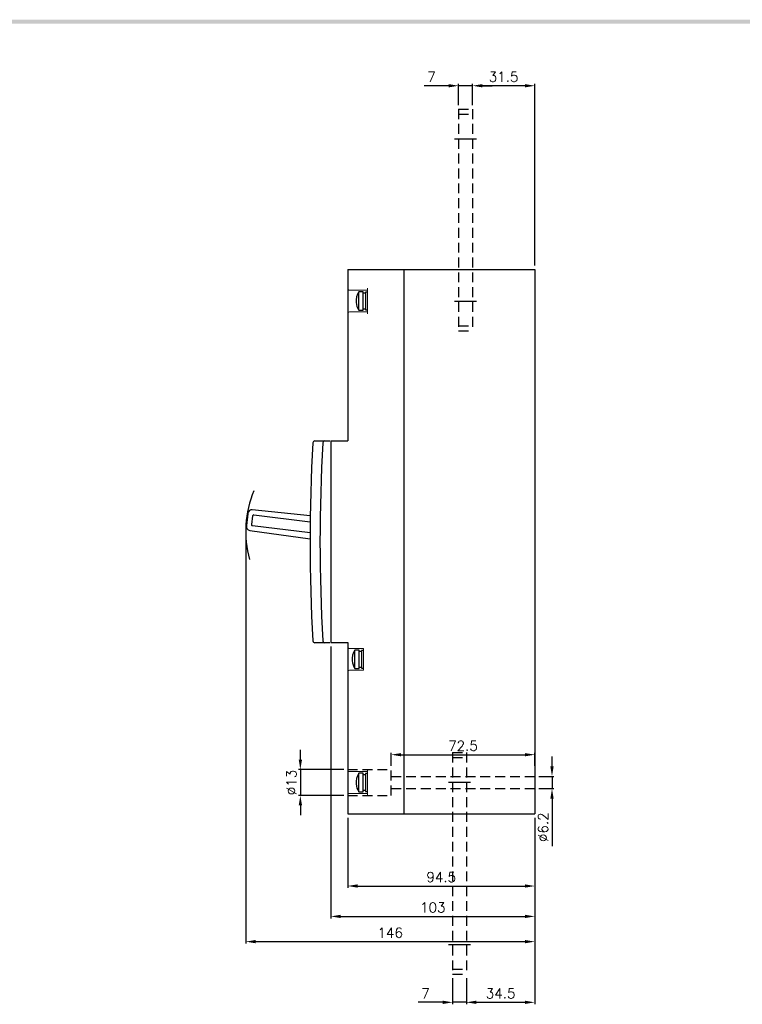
# Model space of a CAD drawing. Extents: x 3310 to 4964, y -496 to 659.
# Tile 6 of 7: x 3775 to 4140, y 162 to 659. Entities that reach past the tile are written whole.
import ezdxf

# ---------------------------------------------------------------- set-up
doc = ezdxf.new("R2010")
doc.units = 0
doc.header["$LTSCALE"] = 20
doc.header["$MEASUREMENT"] = 0
doc.linetypes.add('CENTER', pattern=[2, 1.25, -0.25, 0.25, -0.25])
doc.linetypes.add('HIDDEN', pattern=[0.375, 0.25, -0.125])
doc.layers.get('0').update_dxf_attribs({"linetype": 'CONTINUOUS'})
for name, color, linetype in [('DEVICE', 7, 'CONTINUOUS'), ('di', 3, 'CONTINUOUS'), ('DIM', 3, 'CONTINUOUS'), ('dwg', 7, 'CONTINUOUS'), ('HIDE', 2, 'HIDDEN'), ('TOP', 7, 'CONTINUOUS')]:
    doc.layers.add(name, color=color, linetype=linetype)
doc.styles.add('KIM', font='ROMANS.shx', dxfattribs={"height": 5, "bigfont": 'GSG1.shx'})
doc.dimstyles.new('STANDARD$0', dxfattribs={"dimtxt": 5, "dimasz": 5, "dimexe": 1, "dimexo": 2, "dimgap": 2, "dimtad": 1, "dimdec": 4, "dimzin": 12, "dimdsep": 46, "dimtxsty": 'KIM', "dimcen": -1, "dimdle": 0.1, "dimadec": 0, "dimazin": 0, "dimtfac": 1, "dimtdec": 4, "dimtmove": 0, "dimatfit": 3, "dimfxl": 0, "dimtolj": 1, "dimtzin": 0, "dimarcsym": 0})

# ---------------------------------------------------------------- blocks, each defined once
blk = doc.blocks.new('*D45')
at = {"layer": 'di', "color": 0, "lineweight": -2}
for p, q in [((3940.59, 255.93), (3940.59, 220.42)), ((4035.09, 255.93), (4035.09, 220.42)), ((3945.59, 221.42), (4030.09, 221.42))]:
    blk.add_line(p, q, dxfattribs=at)
at = {"layer": 'di', "color": 0}
for points in [[(3945.59, 222.26), (3945.59, 220.59), (3940.59, 221.42)], [(4030.09, 222.26), (4030.09, 220.59), (4035.09, 221.42)]]:
    blk.add_solid(points, dxfattribs=at)
at = {"layer": 'di', "color": 0, "insert": (3987.84, 225.92), "char_height": 5, "attachment_point": 5, "style": 'KIM'}
blk.add_mtext('\\A1;94.5', dxfattribs=at)
blk = doc.blocks.new('*D46')
at = {"layer": 'di', "color": 0, "lineweight": -2}
for p, q in [((3932.09, 342.43), (3932.09, 205.06)), ((4035.09, 255.93), (4035.09, 205.06)), ((3937.09, 206.06), (4030.09, 206.06))]:
    blk.add_line(p, q, dxfattribs=at)
at = {"layer": 'di', "color": 0}
for points in [[(3937.09, 206.89), (3937.09, 205.22), (3932.09, 206.06)], [(4030.09, 206.89), (4030.09, 205.22), (4035.09, 206.06)]]:
    blk.add_solid(points, dxfattribs=at)
at = {"layer": 'di', "color": 0, "insert": (3983.59, 210.56), "char_height": 5, "attachment_point": 5, "style": 'KIM'}
blk.add_mtext('\\A1;103', dxfattribs=at)
blk = doc.blocks.new('*D47')
at = {"layer": 'di', "color": 0, "lineweight": -2}
for p, q in [((3889.09, 398.57), (3889.09, 192.31)), ((4035.09, 255.93), (4035.09, 192.31)), ((3894.09, 193.31), (4030.09, 193.31))]:
    blk.add_line(p, q, dxfattribs=at)
at = {"layer": 'di', "color": 0}
for points in [[(3894.09, 194.15), (3894.09, 192.48), (3889.09, 193.31)], [(4030.09, 194.15), (4030.09, 192.48), (4035.09, 193.31)]]:
    blk.add_solid(points, dxfattribs=at)
at = {"layer": 'di', "color": 0, "insert": (3962.09, 197.81), "char_height": 5, "attachment_point": 5, "style": 'KIM'}
blk.add_mtext('\\A1;146', dxfattribs=at)
blk = doc.blocks.new('*D48')
at = {"layer": 'di', "color": 0, "lineweight": -2}
for p, q in [((3962.59, 282.23), (3962.59, 288.78)), ((4035.09, 282.23), (4035.09, 288.78)), ((3967.59, 287.78), (4030.09, 287.78))]:
    blk.add_line(p, q, dxfattribs=at)
at = {"layer": 'di', "color": 0}
for points in [[(3967.59, 288.61), (3967.59, 286.95), (3962.59, 287.78)], [(4030.09, 288.61), (4030.09, 286.95), (4035.09, 287.78)]]:
    blk.add_solid(points, dxfattribs=at)
at = {"layer": 'di', "color": 0, "insert": (3998.84, 292.28), "char_height": 5, "attachment_point": 5, "style": 'KIM'}
blk.add_mtext('\\A1;72.5', dxfattribs=at)
blk = doc.blocks.new('*D49')
at = {"layer": 'di', "color": 0, "lineweight": -2}
for p, q in [((4043.8, 281.83), (4043.8, 286.83)), ((4037.09, 276.83), (4044.8, 276.83)), ((4043.8, 276.83), (4043.8, 270.63)), ((4037.09, 270.63), (4044.8, 270.63)), ((4043.8, 265.63), (4043.8, 241.63))]:
    blk.add_line(p, q, dxfattribs=at)
at = {"layer": 'di', "color": 0}
for points in [[(4042.97, 281.83), (4044.63, 281.83), (4043.8, 276.83)], [(4042.97, 265.63), (4044.63, 265.63), (4043.8, 270.63)]]:
    blk.add_solid(points, dxfattribs=at)
at = {"layer": 'di', "color": 0, "insert": (4039.3, 251.13), "char_height": 5, "attachment_point": 5, "rotation": 90, "style": 'KIM'}
blk.add_mtext('\\A1;%%C6.2', dxfattribs=at)
blk = doc.blocks.new('*D50')
at = {"layer": 'di', "color": 0, "lineweight": -2}
for p, q in [((3916.69, 285.23), (3916.69, 290.23)), ((3938.59, 280.23), (3915.69, 280.23)), ((3916.69, 280.23), (3916.69, 267.23)), ((3938.59, 267.23), (3915.69, 267.23)), ((3916.69, 262.23), (3916.69, 257.23))]:
    blk.add_line(p, q, dxfattribs=at)
at = {"layer": 'di', "color": 0}
for points in [[(3915.86, 285.23), (3917.53, 285.23), (3916.69, 280.23)], [(3915.86, 262.23), (3917.53, 262.23), (3916.69, 267.23)]]:
    blk.add_solid(points, dxfattribs=at)
at = {"layer": 'di', "color": 0, "insert": (3912.19, 273.73), "char_height": 5, "attachment_point": 5, "rotation": 90, "style": 'KIM'}
blk.add_mtext('\\A1;%%C13', dxfattribs=at)
blk = doc.blocks.new('fghdfghdfghdf')
at = {"color": 1, "linetype": 'CENTER'}
for p, q in [((3830.8, 466.67), (3841.8, 466.67)), ((3830.8, 384.67), (3841.8, 384.67))]:
    blk.add_line(p, q, dxfattribs=at)
at = {"layer": 'di', "color": 2, "linetype": 'HIDDEN'}
for p, q in [((3832.8, 481.67), (3839.8, 481.67)), ((3832.8, 481.67), (3832.8, 369.67)), ((3832.8, 479.17), (3839.8, 479.17)), ((3839.8, 481.67), (3839.8, 369.67)), ((3832.8, 372.17), (3839.8, 372.17)), ((3832.8, 369.67), (3839.8, 369.67))]:
    blk.add_line(p, q, dxfattribs=at)
blk = doc.blocks.new('*D86')
at = {"color": 0, "lineweight": -2}
for p, q in [((4003.59, 616.03), (4003.59, 626.85)), ((4030.09, 625.85), (4008.59, 625.85)), ((4035.09, 534.93), (4035.09, 626.85))]:
    blk.add_line(p, q, dxfattribs=at)
at = {"color": 0}
for points in [[(4008.59, 626.68), (4008.59, 625.01), (4003.59, 625.85)], [(4030.09, 626.68), (4030.09, 625.01), (4035.09, 625.85)]]:
    blk.add_solid(points, dxfattribs=at)
at = {"color": 0, "insert": (4019.34, 630.35), "char_height": 5, "attachment_point": 5, "style": 'KIM'}
blk.add_mtext('\\A1;31.5', dxfattribs=at)
blk = doc.blocks.new('*D87')
at = {"color": 0, "lineweight": -2}
for p, q in [((3991.59, 625.85), (3979.26, 625.85)), ((3996.59, 616.03), (3996.59, 626.85)), ((4003.59, 625.85), (3996.59, 625.85)), ((4003.59, 616.03), (4003.59, 626.85)), ((4008.59, 625.85), (4013.59, 625.85))]:
    blk.add_line(p, q, dxfattribs=at)
at = {"color": 0}
for points in [[(3991.59, 626.68), (3991.59, 625.01), (3996.59, 625.85)], [(4008.59, 626.68), (4008.59, 625.01), (4003.59, 625.85)]]:
    blk.add_solid(points, dxfattribs=at)
at = {"color": 0, "insert": (3982.92, 630.35), "char_height": 5, "attachment_point": 5, "style": 'KIM'}
blk.add_mtext('\\A1;7', dxfattribs=at)
blk = doc.blocks.new('*D88')
at = {"color": 0, "lineweight": -2}
for p, q in [((4035.09, 255.93), (4035.09, 161.64)), ((4000.59, 174.83), (4000.59, 161.64)), ((4005.59, 162.64), (4030.09, 162.64))]:
    blk.add_line(p, q, dxfattribs=at)
at = {"color": 0}
for points in [[(4005.59, 163.47), (4005.59, 161.81), (4000.59, 162.64)], [(4030.09, 163.47), (4030.09, 161.81), (4035.09, 162.64)]]:
    blk.add_solid(points, dxfattribs=at)
at = {"color": 0, "insert": (4017.84, 167.14), "char_height": 5, "attachment_point": 5, "style": 'KIM'}
blk.add_mtext('\\A1;34.5', dxfattribs=at)
blk = doc.blocks.new('*D89')
at = {"color": 0, "lineweight": -2}
for p, q in [((3993.59, 174.83), (3993.59, 161.64)), ((4000.59, 174.83), (4000.59, 161.64)), ((3988.59, 162.64), (3976.26, 162.64)), ((4000.59, 162.64), (3993.59, 162.64)), ((4005.59, 162.64), (4010.59, 162.64))]:
    blk.add_line(p, q, dxfattribs=at)
at = {"color": 0}
for points in [[(3988.59, 163.47), (3988.59, 161.81), (3993.59, 162.64)], [(4005.59, 163.47), (4005.59, 161.81), (4000.59, 162.64)]]:
    blk.add_solid(points, dxfattribs=at)
at = {"color": 0, "insert": (3979.92, 167.14), "char_height": 5, "attachment_point": 5, "style": 'KIM'}
blk.add_mtext('\\A1;7', dxfattribs=at)

msp = doc.modelspace()

# ---------------------------------------------------------------- linework, layer by layer
msp.add_line((4035.09019, 532.93298), (4035.09019, 257.93298))
at = {"color": 7, "linetype": 'Continuous', "lineweight": 15}
for p, q in [((3941.5902, 522.53299), (3950.5902, 522.53299)), ((3950.5902, 523.53297), (3950.5902, 510.53298)), ((3950.5902, 511.53298), (3941.5902, 511.53298)), ((3948.5902, 341.43297), (3941.59019, 341.43297)), ((3948.5902, 341.43297), (3948.5902, 330.43298)), ((3948.5902, 330.43298), (3941.59019, 330.43298)), ((3941.5902, 279.23298), (3950.5902, 279.23298)), ((3950.5902, 280.23298), (3950.5902, 267.23298)), ((3950.5902, 268.23298), (3941.5902, 268.23298))]:
    msp.add_line(p, q, dxfattribs=at)
at = {"linetype": 'Continuous', "lineweight": 25}
for p, q in [((3890.23145, 409.84415), (3889.46555, 403.60639)), ((3889.66406, 403.58202), (3890.39527, 409.53729)), ((3890.23145, 409.84415), (3890.19677, 409.56167)), ((3890.19677, 409.56167), (3890.39527, 409.53729)), ((3892.58673, 408.51258), (3892.03832, 404.04613)), ((3921.69034, 408.51361), (3892.4256, 411.58946)), ((3893.14394, 408.94792), (3921.64918, 405.44792)), ((3889.46555, 403.60639), (3889.43086, 403.32391)), ((3889.66406, 403.58202), (3889.46555, 403.60639)), ((3921.6023, 399.91237), (3892.47365, 403.48892)), ((3891.13761, 401.09963), (3921.59149, 396.81962))]:
    msp.add_line(p, q, dxfattribs=at)
at = {"color": 7, "linetype": 'Continuous', "lineweight": 15}
for centre, start, end in [((3941.59019, 523.53298), 180, 270), ((3941.59019, 510.53298), 90, 180), ((3941.59019, 342.43298), 180, 270), ((3941.59019, 329.43298), 90, 180), ((3941.59019, 280.23298), 180, 270), ((3941.59019, 267.23298), 90, 180)]:
    msp.add_arc(centre, 1, start, end, dxfattribs=at)
at = {"linetype": 'Continuous', "lineweight": 25}
for centre, radius, start, end in [((3892.21654, 409.60041), 2, 84, 173), ((3893.083, 408.45165), 0.5, 83, 173), ((3891.41596, 403.08017), 2, 173, 262), ((3892.53459, 403.98519), 0.5, 173, 263)]:
    msp.add_arc(centre, radius, start, end, dxfattribs=at)
at = {"layer": 'DEVICE', "color": 7}
for p, q in [((3940.59019, 532.93298), (4035.09019, 532.93298)), ((3940.59019, 532.93298), (3940.59019, 446.43298)), ((3968.99019, 532.93298), (3968.99019, 257.93298)), ((4035.09019, 532.93298), (4035.09019, 257.93298)), ((3932.09019, 446.43298), (3932.09019, 344.43298)), ((3932.09019, 446.43298), (3940.59019, 446.43298)), ((3932.09019, 344.43298), (3940.59019, 344.43298)), ((3940.59019, 344.43298), (3940.59019, 257.93298)), ((3940.59019, 257.93298), (4035.09019, 257.93298))]:
    msp.add_line(p, q, dxfattribs=at)
at = {"layer": 'DIM'}
msp.add_arc((3943.27782, 400.56728), 54.18763, 157.6445593, 195.1375747, dxfattribs=at)
at = {"layer": 'dwg'}
msp.add_trace([(3325.08235, 659.22988), (3327.08235, 657.22988), (4957.08235, 659.22988), (4955.08235, 657.22988)], dxfattribs=at)
at = {"layer": 'HIDE'}
for p, q in [((3940.59019, 280.23306), (3962.59004, 280.23306)), ((3962.59004, 267.23306), (3962.59004, 280.23306)), ((3962.59004, 276.83306), (4035.09019, 276.83306)), ((3962.59004, 270.63306), (4035.09019, 270.63306)), ((3940.59019, 267.23306), (3962.59004, 267.23306))]:
    msp.add_line(p, q, dxfattribs=at)
at = {"layer": 'TOP', "color": 7, "linetype": 'Continuous'}
for p, q in [((3948.39004, 521.69294), (3946.27733, 521.69294)), ((3946.27733, 521.5912), (3946.27733, 521.69294)), ((3946.27733, 521.29015), (3946.27733, 521.5912)), ((3946.27733, 520.80297), (3946.27733, 521.29015)), ((3946.27733, 520.15112), (3946.27733, 520.80297)), ((3946.27733, 519.36299), (3946.27733, 520.15112)), ((3946.27733, 518.47308), (3946.27733, 519.36299)), ((3946.27733, 517.52003), (3946.27733, 518.47308)), ((3946.27733, 515.59307), (3946.27733, 517.52003)), ((3948.39004, 521.5912), (3948.39004, 521.69294)), ((3948.39004, 521.29015), (3948.39004, 521.5912)), ((3948.39004, 520.80297), (3948.39004, 521.29015)), ((3949.58997, 520.958), (3948.39004, 520.958)), ((3948.39004, 520.15112), (3948.39004, 520.80297)), ((3948.39004, 519.36299), (3948.39004, 520.15112)), ((3948.39004, 518.47308), (3948.39004, 519.36299)), ((3948.39004, 517.52003), (3948.39004, 518.47308)), ((3948.39004, 515.59307), (3948.39004, 517.52003)), ((3949.58997, 521.53297), (3949.58997, 521.42023)), ((3950.5902, 521.53297), (3949.58997, 521.53297)), ((3949.58997, 521.42023), (3949.58997, 521.08731)), ((3949.58997, 521.08731), (3949.58997, 520.5512)), ((3949.58997, 520.5512), (3949.58997, 519.83864)), ((3949.58997, 519.83864), (3949.58997, 518.98545)), ((3949.58997, 518.98545), (3949.58997, 518.0343)), ((3949.58997, 518.0343), (3949.58997, 516.03161)), ((3946.27733, 514.70291), (3946.27733, 515.59307)), ((3946.27733, 513.91483), (3946.27733, 514.70291)), ((3946.27733, 513.26298), (3946.27733, 513.91483)), ((3946.27733, 512.7758), (3946.27733, 513.26298)), ((3946.27733, 512.47485), (3946.27733, 512.7758)), ((3948.39004, 514.70291), (3948.39004, 515.59307)), ((3948.39004, 513.91483), (3948.39004, 514.70291)), ((3948.39004, 513.26298), (3948.39004, 513.91483)), ((3948.39004, 512.7758), (3948.39004, 513.26298)), ((3948.39004, 513.108), (3949.58997, 513.108)), ((3948.39004, 512.47485), (3948.39004, 512.7758)), ((3949.58997, 516.03161), (3949.58997, 515.0805)), ((3949.58997, 515.0805), (3949.58997, 514.22726)), ((3949.58997, 514.22726), (3949.58997, 513.51466)), ((3949.58997, 513.51466), (3949.58997, 512.97869)), ((3949.58997, 512.97869), (3949.58997, 512.64582)), ((3949.58997, 512.64582), (3949.58997, 512.53298)), ((3949.58997, 512.53298), (3950.5902, 512.53298)), ((3946.27733, 512.37301), (3946.27733, 512.47485)), ((3946.27733, 512.37301), (3948.39004, 512.37301)), ((3948.39004, 512.37301), (3948.39004, 512.47485)), ((3924.03348, 446.33173), (3929.03371, 446.33173)), ((3926.03346, 446.33173), (3929.03347, 446.33173)), ((3929.03347, 446.33173), (3931.59, 446.33173)), ((3921.68198, 407.99898), (3921.68267, 407.99888)), ((3929.03371, 344.33171), (3924.03348, 344.33171)), ((3929.03347, 344.33171), (3926.03346, 344.33171)), ((3931.59, 344.33171), (3929.03347, 344.33171)), ((3946.39004, 340.59294), (3944.27733, 340.59294)), ((3944.27733, 340.4912), (3944.27733, 340.59294)), ((3944.27733, 340.19016), (3944.27733, 340.4912)), ((3944.27733, 339.70298), (3944.27733, 340.19016)), ((3944.27733, 339.05113), (3944.27733, 339.70298)), ((3944.27733, 338.263), (3944.27733, 339.05113)), ((3946.39004, 340.4912), (3946.39004, 340.59294)), ((3946.39004, 340.19016), (3946.39004, 340.4912)), ((3946.39004, 339.70298), (3946.39004, 340.19016)), ((3947.58997, 339.85801), (3946.39004, 339.85801)), ((3946.39004, 339.05113), (3946.39004, 339.70298)), ((3946.39004, 338.263), (3946.39004, 339.05113)), ((3947.58997, 340.43297), (3947.58997, 340.32023)), ((3948.5902, 340.43297), (3947.58997, 340.43297)), ((3947.58997, 340.32023), (3947.58997, 339.98731)), ((3947.58997, 339.98731), (3947.58997, 339.4512)), ((3947.58997, 339.4512), (3947.58997, 338.73865)), ((3947.58997, 338.73865), (3947.58997, 337.88545)), ((3944.27733, 337.37308), (3944.27733, 338.263)), ((3944.27733, 336.42004), (3944.27733, 337.37308)), ((3944.27733, 334.49307), (3944.27733, 336.42004)), ((3944.27733, 333.60291), (3944.27733, 334.49307)), ((3944.27733, 332.81483), (3944.27733, 333.60291)), ((3946.39004, 337.37308), (3946.39004, 338.263)), ((3946.39004, 336.42004), (3946.39004, 337.37308)), ((3946.39004, 334.49307), (3946.39004, 336.42004)), ((3946.39004, 333.60291), (3946.39004, 334.49307)), ((3946.39004, 332.81483), (3946.39004, 333.60291)), ((3947.58997, 337.88545), (3947.58997, 336.9343)), ((3947.58997, 336.9343), (3947.58997, 334.93161)), ((3947.58997, 334.93161), (3947.58997, 333.9805)), ((3947.58997, 333.9805), (3947.58997, 333.12726)), ((3944.27733, 332.16298), (3944.27733, 332.81483)), ((3944.27733, 331.6758), (3944.27733, 332.16298)), ((3944.27733, 331.37485), (3944.27733, 331.6758)), ((3944.27733, 331.27301), (3944.27733, 331.37485)), ((3944.27733, 331.27301), (3946.39004, 331.27301)), ((3946.39004, 332.16298), (3946.39004, 332.81483)), ((3946.39004, 331.6758), (3946.39004, 332.16298)), ((3946.39004, 332.008), (3947.58997, 332.008)), ((3946.39004, 331.37485), (3946.39004, 331.6758)), ((3946.39004, 331.27301), (3946.39004, 331.37485)), ((3947.58997, 333.12726), (3947.58997, 332.41466)), ((3947.58997, 332.41466), (3947.58997, 331.87869)), ((3947.58997, 331.87869), (3947.58997, 331.54582)), ((3947.58997, 331.54582), (3947.58997, 331.43299)), ((3947.58997, 331.43299), (3948.5902, 331.43299)), ((3948.39004, 278.39295), (3946.27733, 278.39295)), ((3946.27733, 278.29121), (3946.27733, 278.39295)), ((3946.27733, 277.99016), (3946.27733, 278.29121)), ((3946.27733, 277.50298), (3946.27733, 277.99016)), ((3946.27733, 276.85113), (3946.27733, 277.50298)), ((3946.27733, 276.063), (3946.27733, 276.85113)), ((3946.27733, 275.17308), (3946.27733, 276.063)), ((3946.27733, 274.22004), (3946.27733, 275.17308)), ((3946.27733, 272.29308), (3946.27733, 274.22004)), ((3948.39004, 278.29121), (3948.39004, 278.39295)), ((3948.39004, 277.99016), (3948.39004, 278.29121)), ((3948.39004, 277.50298), (3948.39004, 277.99016)), ((3949.58997, 277.65801), (3948.39004, 277.65801)), ((3948.39004, 276.85113), (3948.39004, 277.50298)), ((3948.39004, 276.063), (3948.39004, 276.85113)), ((3948.39004, 275.17308), (3948.39004, 276.063)), ((3948.39004, 274.22004), (3948.39004, 275.17308)), ((3948.39004, 272.29308), (3948.39004, 274.22004)), ((3949.58997, 278.23298), (3949.58997, 278.12024)), ((3950.5902, 278.23298), (3949.58997, 278.23298)), ((3949.58997, 278.12024), (3949.58997, 277.78732)), ((3949.58997, 277.78732), (3949.58997, 277.2512)), ((3949.58997, 277.2512), (3949.58997, 276.53865)), ((3949.58997, 276.53865), (3949.58997, 275.68546)), ((3949.58997, 275.68546), (3949.58997, 274.7343)), ((3949.58997, 274.7343), (3949.58997, 272.73162)), ((3946.27733, 271.40292), (3946.27733, 272.29308)), ((3946.27733, 270.61484), (3946.27733, 271.40292)), ((3946.27733, 269.96299), (3946.27733, 270.61484)), ((3946.27733, 269.47581), (3946.27733, 269.96299)), ((3946.27733, 269.17486), (3946.27733, 269.47581)), ((3946.27733, 269.07302), (3946.27733, 269.17486)), ((3946.27733, 269.07302), (3948.39004, 269.07302)), ((3948.39004, 271.40292), (3948.39004, 272.29308)), ((3948.39004, 270.61484), (3948.39004, 271.40292)), ((3948.39004, 269.96299), (3948.39004, 270.61484)), ((3948.39004, 269.47581), (3948.39004, 269.96299)), ((3948.39004, 269.808), (3949.58997, 269.808)), ((3948.39004, 269.17486), (3948.39004, 269.47581)), ((3948.39004, 269.07302), (3948.39004, 269.17486)), ((3949.58997, 272.73162), (3949.58997, 271.78051)), ((3949.58997, 271.78051), (3949.58997, 270.92727)), ((3949.58997, 270.92727), (3949.58997, 270.21467)), ((3949.58997, 270.21467), (3949.58997, 269.6787)), ((3949.58997, 269.6787), (3949.58997, 269.34582)), ((3949.58997, 269.34582), (3949.58997, 269.23299)), ((3949.58997, 269.23299), (3950.5902, 269.23299))]:
    msp.add_line(p, q, dxfattribs=at)
for centre, radius, start, end in [((3952.78008, 517.033), 8, 144.373426, 185.306095), ((3952.78008, 517.033), 8, 185.306095, 215.626574), ((4789.34017, 395.33176), 867.74995, 176.692956, 183.307044), ((3924.03348, 445.33174), 1, 90, 176.692956), ((4794.34016, 395.33176), 867.74995, 176.692956, 183.307044), ((3929.03347, 445.33174), 1, 90, 176.692956), ((3924.03348, 345.33175), 1, 183.307044, 270), ((3929.03347, 345.33175), 1, 183.307044, 270), ((3950.78008, 335.933), 8, 144.373426, 185.306095), ((3950.78008, 335.933), 8, 185.306095, 215.626574), ((3952.78008, 273.73301), 8, 144.373426, 185.306095), ((3952.78008, 273.73301), 8, 185.306095, 215.626574)]:
    msp.add_arc(centre, radius, start, end, dxfattribs=at)

# ---------------------------------------------------------------- block references
for p in [(163.79413, 132.36013), (160.79413, -192.83988)]:
    msp.add_blockref('fghdfghdfghdf', p)

# ---------------------------------------------------------------- dimensions: what is measured, and where the dimension line sits
for base, p1, p2, picture, middle in [((4003.59019, 625.84629), (3996.59019, 614.03297), (4003.59019, 614.03297), '*D87', (3982.92353, 625.84629)), ((4000.59019, 162.64057), (3993.59019, 176.83297), (4000.59019, 176.83297), '*D89', (3979.92353, 162.64057))]:
    dim = msp.add_linear_dim(base=base, p1=p1, p2=p2, dimstyle='STANDARD$0')
    dim.commit()
    dim.dimension.update_dxf_attribs({"geometry": picture, "text_midpoint": middle, "dimtype": 160})
for base, p1, p2, picture, middle in [((4003.59019, 625.84629), (4035.09019, 532.93298), (4003.59019, 614.03297), '*D86', (4019.34019, 630.34629)), ((4035.09019, 162.64057), (4000.59019, 176.83297), (4035.09019, 257.93298), '*D88', (4017.84019, 167.14057))]:
    dim = msp.add_linear_dim(base=base, p1=p1, p2=p2, dimstyle='STANDARD$0')
    dim.commit()
    dim.dimension.update_dxf_attribs({"geometry": picture, "text_midpoint": middle})
at = {"layer": 'di'}
for base, p1, picture, middle in [((4035.09019, 193.31268), (3889.09019, 400.56728), '*D47', (3962.09019, 193.31268)), ((4035.09019, 221.42263), (3940.59019, 257.93298), '*D45', (3987.84019, 221.42263))]:
    dim = msp.add_linear_dim(base=base, p1=p1, p2=(4035.09019, 257.93298), angle=180, dimstyle='STANDARD$0', dxfattribs=at)
    dim.commit()
    dim.dimension.update_dxf_attribs({"geometry": picture, "text_midpoint": middle, "dimtype": 160})
dim = msp.add_linear_dim(base=(4035.09019, 206.05586), p1=(3932.09019, 344.43298), p2=(4035.09019, 257.93298), angle=180, dimstyle='STANDARD$0', dxfattribs=at)
dim.commit()
dim.dimension.update_dxf_attribs({"geometry": '*D46', "text_midpoint": (3983.59019, 210.55586)})
dim = msp.add_linear_dim(base=(4035.09019, 287.77859), p1=(3962.59004, 280.23306), p2=(4035.09019, 280.23306), angle=180, dimstyle='STANDARD$0', override={"dimdec": 1}, dxfattribs=at)
dim.commit()
dim.dimension.update_dxf_attribs({"geometry": '*D48', "text_midpoint": (3998.84012, 292.27859)})
dim = msp.add_linear_dim(base=(3916.69315, 267.23306), p1=(3940.59019, 280.23306), p2=(3940.59019, 267.23306), angle=270, text='%%C<>', dimstyle='STANDARD$0', dxfattribs=at)
dim.commit()
dim.dimension.update_dxf_attribs({"geometry": '*D50', "text_midpoint": (3916.69315, 273.73306), "dimtype": 160})
dim = msp.add_linear_dim(base=(4043.79952, 270.63306), p1=(4035.09019, 276.83306), p2=(4035.09019, 270.63306), angle=270, text='%%C<>', dimstyle='STANDARD$0', dxfattribs=at)
dim.commit()
dim.dimension.update_dxf_attribs({"geometry": '*D49', "text_midpoint": (4039.29952, 251.13306)})

doc.saveas('drawing.dxf')
